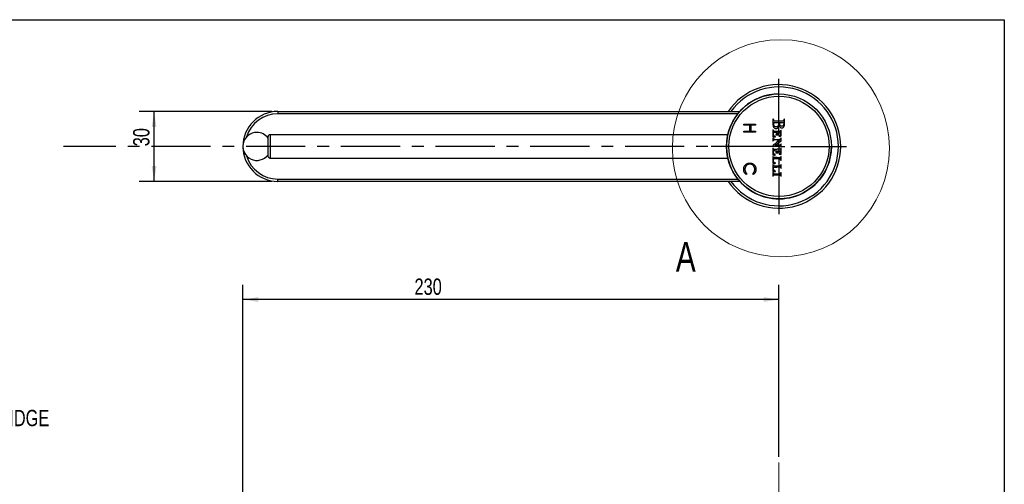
# Model space of a CAD drawing. Header units: millimetres. Extents: x 3 to 415, y 5 to 292.
# Tile 18 of 18: x 204 to 415, y 193 to 292. Entities that reach past the tile are written whole.
import ezdxf

# ---------------------------------------------------------------- set-up
doc = ezdxf.new("R2010")
doc.units = ezdxf.units.MM
doc.linetypes.add('CENTERX2', pattern=[20.32, 12.7, -2.54, 2.54, -2.54])
doc.layers.add('FORMAT', color=179, linetype='Continuous')
doc.styles.add('SLDTEXTSTYLE0', font='TXT', dxfattribs={"width": 0.75})
doc.dimstyles.new('SLDDIMSTYLE0', dxfattribs={"dimtxt": 3.5, "dimasz": 3.302, "dimexe": 0, "dimexo": 0.0625, "dimgap": 0.875, "dimtad": 1, "dimlfac": 2, "dimrnd": 1e-09, "dimzin": 12, "dimdsep": 46, "dimtxsty": 'SLDTEXTSTYLE0', "dimsah": 1, "dimcen": 0.09, "dimadec": 0, "dimazin": 3, "dimtfac": 1, "dimtdec": 0, "dimtofl": 0, "dimtmove": 0, "dimatfit": 3, "dimfxl": 1, "dimfrac": 2, "dimtolj": 1, "dimtzin": 12, "dimarcsym": 0})

# ---------------------------------------------------------------- blocks, each defined once
blk = doc.blocks.new('_D_5')
at = {"layer": 'FORMAT'}
for p, q in [((251.94, 185.14), (251.94, 235.39)), ((366.94, 198.5), (366.94, 235.39)), ((366.94, 232.22), (251.94, 232.22))]:
    blk.add_line(p, q, dxfattribs=at)
for points in [[(251.94, 232.22), (255.24, 231.71), (255.24, 232.73)], [(366.94, 232.22), (363.64, 232.73), (363.64, 231.71)]]:
    blk.add_solid(points, dxfattribs=at)
at = {"layer": 'FORMAT', "insert": (288.76, 236.73), "char_height": 3.5, "attachment_point": 1, "style": 'SLDTEXTSTYLE0'}
blk.add_mtext('230', dxfattribs=at)
blk = doc.blocks.new('SW_NOTE_0_3')
at = {"layer": 'FORMAT', "color": 0, "char_height": 3.5, "attachment_point": 1, "style": 'SLDTEXTSTYLE0'}
for s, insert in [('SEDAL CARTRIDGE', (0.63, 1.8)), ('EN-35 S/D', (0.63, -2.73))]:
    blk.add_mtext(s, dxfattribs=dict(at, insert=insert))
blk = doc.blocks.new('_D_12')
at = {"layer": 'FORMAT'}
for p, q in [((258.17, 272.56), (229.73, 272.56)), ((232.9, 257.56), (232.9, 272.56)), ((258.17, 257.56), (229.73, 257.56))]:
    blk.add_line(p, q, dxfattribs=at)
for points in [[(232.9, 272.56), (232.39, 269.26), (233.41, 269.26)], [(232.9, 257.56), (233.41, 260.87), (232.39, 260.87)]]:
    blk.add_solid(points, dxfattribs=at)
at = {"layer": 'FORMAT', "insert": (228.39, 265.09), "char_height": 3.5, "attachment_point": 1, "rotation": 90, "style": 'SLDTEXTSTYLE0'}
blk.add_mtext('30', dxfattribs=at)
blk = doc.blocks.new('SW_CENTERMARKSYMBOL_0')
at = {"layer": 'FORMAT', "color": 0}
for p, q in [((0, 2.54), (0, 14.52)), ((-2.54, 0), (-14.52, 0)), ((0, 0), (-1.27, 0)), ((0, 0), (0, 1.27)), ((0, 0), (0, -1.27)), ((0, 0), (1.27, 0)), ((2.54, 0), (14.52, 0)), ((0, -2.54), (0, -14.52))]:
    blk.add_line(p, q, dxfattribs=at)

msp = doc.modelspace()

# ---------------------------------------------------------------- linework, layer by layer
at = {"color": 7, "linetype": 'Continuous', "lineweight": 25}
for p, q in [((259.4397, 272.5633), (259.4397, 272.0633)), ((259.4397, 272.5633), (358.5545, 272.5633)), ((358.1328, 272.0633), (259.4397, 272.0633)), ((359.4397, 269.6441), (359.4397, 269.8684)), ((359.4397, 269.8684), (361.9397, 269.8684)), ((360.6577, 269.6441), (359.4397, 269.6441)), ((359.4397, 268.1377), (359.4397, 268.362)), ((359.4397, 268.362), (360.6577, 268.362)), ((360.6577, 268.362), (360.6577, 269.6441)), ((361.9397, 269.6441), (360.9141, 269.6441)), ((360.9141, 269.6441), (360.9141, 268.362)), ((360.9141, 268.362), (361.9397, 268.362)), ((361.9397, 269.8684), (361.9397, 269.6441)), ((361.9397, 268.362), (361.9397, 268.1377)), ((366.9325, 270.1481), (366.4147, 270.1481)), ((366.9136, 269.9495), (366.9325, 270.1481)), ((368.0562, 270.1481), (367.027, 270.1481)), ((367.027, 270.1481), (367.0426, 269.9419)), ((368.0385, 269.9383), (368.0562, 270.1481)), ((355.971, 267.5633), (257.8126, 267.5633)), ((361.9397, 268.1377), (359.4397, 268.1377)), ((365.6452, 267.3707), (365.6522, 267.1682)), ((366.0946, 265.3145), (367.3909, 266.2952)), ((366.275, 268.0651), (366.5146, 268.0668)), ((367.1704, 266.4647), (366.3907, 265.8773)), ((366.5146, 268.0668), (366.5146, 267.8942)), ((366.5267, 266.472), (367.1704, 266.4647)), ((366.6242, 268.0684), (367.2951, 268.0531)), ((366.6242, 267.8929), (366.6242, 268.0684)), ((367.2746, 267.2859), (367.3909, 267.3033)), ((367.2951, 268.0531), (367.2951, 267.8019)), ((367.3909, 267.3033), (367.3909, 267.9315)), ((367.3909, 266.2952), (367.3909, 266.5671)), ((365.8399, 265.4519), (365.6217, 265.2769)), ((366.6127, 265.3067), (366.0946, 265.3145)), ((366.1592, 264.1506), (366.5146, 264.1506)), ((366.5146, 264.1506), (366.5146, 263.9897)), ((367.2677, 264.4656), (366.542, 264.458)), ((366.6105, 264.1507), (367.3142, 264.1506)), ((366.62, 263.9932), (366.6105, 264.1507)), ((367.2983, 264.5602), (367.2677, 264.4656)), ((367.3142, 264.1506), (367.3047, 263.9059)), ((367.3909, 263.4123), (367.3909, 264.0439)), ((257.8121, 262.5633), (355.971, 262.5633)), ((365.6383, 263.9762), (365.6383, 263.2541)), ((365.6383, 263.2541), (365.741, 263.2371)), ((365.6383, 262.1824), (365.6383, 261.4465)), ((365.8252, 262.6581), (365.7728, 262.7228)), ((366.5281, 262.6581), (365.8252, 262.6581)), ((367.3293, 263.3998), (367.3909, 263.4123)), ((365.6383, 261.4465), (365.8879, 261.427)), ((365.6447, 260.4467), (365.652, 259.7005)), ((365.7587, 260.5763), (365.8039, 260.6453)), ((365.8039, 260.6453), (366.5133, 260.6453)), ((259.4397, 257.5633), (259.4397, 258.0633)), ((259.4397, 258.0633), (358.1328, 258.0633)), ((360.0487, 259.2481), (359.9, 259.0517)), ((361.481, 259.0517), (361.3308, 259.2481)), ((365.652, 259.7005), (365.9098, 259.7005)), ((358.5545, 257.5633), (259.4397, 257.5633))]:
    msp.add_line(p, q, dxfattribs=at)
at = {"color": 7, "linetype": 'CENTERX2'}
msp.add_line((366.9397, 265.0633), (213.4525, 265.0633), dxfattribs=at)
at = {"color": 7, "linetype": 'Continuous', "lineweight": 18}
msp.add_circle((367.3599, 264.6652), 23.2771, dxfattribs=at)
at = {"color": 7, "linetype": 'Continuous', "lineweight": 25}
for radius in [11.25, 10.75]:
    msp.add_circle((366.9397, 265.0633), radius, dxfattribs=at)
for centre, radius, start, end in [((366.9397, 265.0633), 13.25, 214.474385, 145.525615), ((366.9397, 265.0633), 11.25, 90, 173.500404), ((259.4397, 265.0633), 7.5, 90, 270), ((367.8179, 270.7212), 2.1807, 176.701061, 180.793836), ((474.1951, 272.1953), 108.5681, 180.793898, 181.040728), ((365.9246, 270.8304), 0.2842, 161.768657, 176.701002), ((365.6864, 270.9088), 0.0334, 89.999958, 161.768601), ((365.6864, 270.8812), 0.061, 62.309535, 90.00004), ((365.6949, 270.8976), 0.0425, 26.022791, 62.309482), ((365.6154, 270.8588), 0.131, 8.529869, 26.022828), ((364.3379, 270.6672), 1.4228, 5.488551, 8.529861), ((366.3759, 270.863), 0.6245, 185.488515, 195.88972), ((365.9267, 270.7351), 0.1575, 195.889682, 224.841627), ((365.9337, 270.7421), 0.1675, 224.841595, 252.663989), ((366.1042, 271.2883), 0.7396, 252.663988, 261.900335), ((366.2454, 272.2802), 1.7415, 261.900291, 269.512558), ((366.8832, 347.2375), 76.7015, 269.512479, 270.011869), ((366.8832, 346.9707), 76.4347, 270.011898, 270.512892), ((367.5517, 272.2966), 1.7576, 270.512927, 278.084215), ((367.705, 271.2174), 0.6675, 278.084176, 287.92063), ((367.8633, 270.7277), 0.153, 287.920568, 317.288547), ((367.8728, 270.719), 0.1401, 317.28848, 348.38635), ((367.4941, 270.7968), 0.5268, 348.386284, 0.000042), ((369.067, 270.7968), 1.0461, 176.497254, 180.000045), ((368.1138, 270.8552), 0.0912, 155.563074, 176.497372), ((368.0601, 270.8796), 0.0322, 113.924098, 155.563042), ((368.0744, 270.8473), 0.0676, 90.000067, 113.924074), ((368.0744, 270.8674), 0.0474, 52.590703, 89.999969), ((368.073, 270.8656), 0.0498, 16.521097, 52.59075), ((367.8818, 270.8089), 0.2492, 3.947216, 16.521092), ((363.1872, 270.4849), 4.955, 2.518064, 3.947231), ((353.2761, 270.0491), 14.8757, 359.812245, 2.518085), ((427.4142, 267.8767), 61.776, 179.628973, 180.00002), ((369.251, 268.2533), 3.6115, 176.690599, 179.629024), ((390.2359, 270.6701), 24.595, 181.04078, 182.246043), ((366.9289, 268.3876), 1.2855, 171.99232, 176.690604), ((365.6794, 268.5634), 0.0237, 90.000004, 171.992227), ((367.6115, 269.7828), 1.9533, 182.246024, 189.942307), ((365.6794, 268.555), 0.0321, 59.041944, 90.000084), ((366.3712, 269.5653), 0.694, 189.942285, 204.880792), ((365.6747, 268.5472), 0.0412, 33.369659, 59.041864), ((365.6582, 268.5363), 0.0609, 12.893166, 33.369646), ((365.6074, 268.5247), 0.113, 359.999976, 12.893034), ((365.8528, 268.5247), 0.1323, 179.999967, 192.342823), ((366.0139, 268.56), 0.2973, 192.342758, 199.082236), ((366.0283, 268.5649), 0.3125, 199.082289, 205.717577), ((366.3897, 269.5739), 0.7144, 204.880817, 219.498202), ((365.9264, 268.5159), 0.1994, 205.717646, 215.00845), ((366.3472, 269.8599), 0.5942, 169.3748, 184.888302), ((366.3777, 269.8625), 0.6248, 184.888293, 199.828397), ((365.8423, 268.457), 0.0967, 215.00846, 251.182505), ((366.0041, 269.9242), 0.2451, 143.856869, 169.374712), ((366.3451, 269.8507), 0.5902, 199.828385, 215.215496), ((365.9203, 269.9855), 0.1413, 105.332779, 143.856796), ((365.9199, 268.6849), 0.3375, 251.182535, 265.455911), ((366.2288, 269.4413), 0.5059, 219.498187, 234.245214), ((366.24, 269.7766), 0.4616, 215.215592, 233.71576), ((366.048, 269.5194), 0.6245, 91.285354, 105.332704), ((366.0633, 270.4888), 2.1471, 265.455987, 269.734797), ((366.4081, 269.6904), 0.8129, 234.245152, 244.582774), ((366.0869, 269.5679), 0.2027, 233.715824, 245.746958), ((366.3438, 270.1382), 0.8282, 245.747031, 249.974522), ((366.4147, 253.1766), 16.9714, 90.000054, 91.2853), ((366.5289, 371.0909), 102.7503, 269.734831, 269.999996), ((366.4071, 269.6882), 0.8104, 244.582787, 254.933446), ((366.3816, 270.2419), 0.9386, 249.974522, 254.11816), ((366.3465, 270.1185), 0.8103, 254.118092, 258.744442), ((366.3489, 270.1309), 0.8229, 258.744442, 274.71917), ((366.3254, 269.3849), 0.4963, 254.933522, 269.87705), ((366.3254, 269.3434), 0.4549, 269.87712, 285.687856), ((366.3685, 269.894), 0.5853, 274.719228, 295.341665), ((366.2227, 269.7089), 0.8344, 285.687908, 295.726808), ((366.5289, 355.9356), 87.5949, 270.00002, 270.296125), ((366.2282, 269.6975), 0.8218, 295.726858, 305.819741), ((366.4127, 269.8006), 0.4819, 295.341705, 318.37172), ((366.4714, 269.3605), 0.4062, 305.81974, 322.918693), ((366.4552, 269.7629), 0.4251, 318.371778, 343.672299), ((366.4005, 269.4141), 0.4951, 322.918666, 332.248137), ((365.5433, 269.8652), 1.4637, 332.24816, 336.405545), ((366.2606, 269.8199), 0.6279, 343.672317, 348.823028), ((364.3883, 270.1898), 2.5364, 348.823042, 350.647989), ((365.1933, 270.018), 1.8457, 336.405601, 340.197777), ((364.11, 270.2357), 2.8184, 350.648015, 352.455086), ((364.6275, 270.1671), 2.2964, 352.455159, 354.562209), ((364.6655, 270.2081), 2.4066, 340.197838, 343.305829), ((366.9771, 269.5148), 0.00668, 48.078849, 163.305835), ((366.8682, 269.3936), 0.1696, 36.531862, 48.078869), ((366.968, 270.9608), 2.619, 270.296108, 274.031691), ((366.6212, 269.2105), 0.4771, 29.771591, 36.531906), ((365.8145, 268.7491), 1.4064, 26.75283, 29.771684), ((368.3911, 270.0438), 1.3523, 184.324982, 190.824934), ((367.582, 269.8891), 0.5286, 190.824917, 203.932486), ((368.1542, 269.9285), 1.2137, 206.752873, 215.483503), ((367.4582, 269.8342), 0.3931, 203.932518, 219.518566), ((367.1169, 268.8487), 0.5017, 274.031698, 284.293385), ((367.5126, 269.8791), 0.4637, 219.51859, 233.290106), ((367.5553, 269.5016), 0.4782, 215.483525, 232.986964), ((367.3922, 269.7175), 0.2621, 233.290091, 246.114381), ((367.2254, 268.4231), 0.0625, 284.293512, 331.845003), ((367.5032, 269.4325), 0.3917, 232.987064, 252.720779), ((367.118, 268.4805), 0.1843, 331.845017, 340.156135), ((367.388, 269.708), 0.2518, 246.114365, 259.33295), ((366.9779, 268.5311), 0.3332, 340.156214, 345.490404), ((366.9829, 268.5298), 0.328, 345.49046, 350.848014), ((367.1484, 268.5031), 0.1603, 350.848092, 0.000006), ((367.3911, 268.5031), 0.0823, 164.453233, 180.000043), ((367.3668, 268.5099), 0.0571, 144.015348, 164.453177), ((367.3555, 268.5181), 0.0431, 120.056764, 144.015455), ((367.3499, 268.5278), 0.0319, 89.999971, 120.056852), ((367.4368, 269.9673), 0.5156, 259.332971, 267.837031), ((367.3499, 268.5363), 0.0234, 9.486228, 89.999992), ((366.4619, 268.3879), 0.9237, 3.741353, 9.486229), ((364.5461, 268.2626), 2.8437, 0.426918, 3.741362), ((367.5727, 269.6562), 0.6259, 252.72079, 266.610363), ((320.1178, 267.9315), 47.2732, 359.999991, 0.426959), ((367.5414, 272.7382), 3.2884, 267.837048, 270.000014), ((367.6246, 270.5324), 1.5037, 266.610419, 270.394576), ((367.5414, 270.979), 1.5292, 269.999979, 276.233369), ((367.6331, 269.3094), 0.2806, 270.39465, 283.514098), ((367.6406, 269.278), 0.2484, 283.514137, 297.730211), ((367.6686, 269.8149), 0.3583, 276.233344, 294.549296), ((367.2835, 269.9573), 1.0158, 297.730169, 302.721446), ((367.7097, 269.7248), 0.2592, 294.549317, 317.004964), ((367.5464, 269.5482), 0.5295, 302.721413, 330.783373), ((367.4903, 269.9294), 0.5593, 317.00495, 329.642347), ((367.7862, 269.7561), 0.2164, 329.642277, 342.9922), ((367.0465, 269.9824), 0.9898, 342.992261, 347.311852), ((367.1982, 269.7429), 0.9285, 330.783436, 349.214839), ((366.8419, 270.0284), 1.1996, 347.311893, 351.433536), ((366.6752, 270.0536), 1.3681, 351.433546, 355.168212), ((365.8067, 270.008), 2.345, 349.214866, 359.812297), ((254.9397, 265.0633), 3, 90, 323.137601), ((254.9397, 265.0633), 3, 36.356903, 90), ((366.9397, 265.0633), 11.25, 173.500404, 0), ((387.7797, 267.8767), 22.1414, 179.999967, 180.707453), ((377.2947, 267.7472), 11.6557, 180.707374, 181.850988), ((366.3553, 266.6999), 0.714, 173.764061, 180.503311), ((377.2859, 266.796), 11.645, 180.50332, 181.383149), ((372.0168, 266.6687), 6.3744, 181.383179, 183.399251), ((365.7866, 266.7621), 0.142, 155.875865, 173.764091), ((365.6723, 267.1689), 0.0201, 182.11957, 238.282447), ((365.907, 266.3058), 0.2538, 183.399286, 204.262444), ((365.6792, 266.8102), 0.0242, 89.999959, 155.875945), ((365.6855, 267.1903), 0.0453, 238.282546, 262.640133), ((365.6903, 266.2082), 0.0162, 204.262433, 333.796039), ((365.6792, 266.8024), 0.032, 55.092327, 89.999921), ((366.3795, 272.563), 5.4626, 262.640106, 263.444535), ((365.6563, 266.7697), 0.0719, 36.051213, 55.092275), ((365.2258, 266.4368), 0.5339, 333.796074, 345.026217), ((365.6233, 266.7457), 0.1127, 21.088393, 36.05109), ((367.414, 267.7223), 1.6891, 175.820556, 180.169471), ((366.4293, 267.7194), 0.7044, 180.169499, 188.528453), ((365.5429, 266.7146), 0.199, 11.309935, 21.088512), ((368.0402, 267.6765), 2.317, 172.806554, 175.820596), ((366.135, 267.6752), 0.4068, 188.528526, 206.439075), ((365.9695, 266.8), 0.2362, 191.309902, 219.062289), ((365.8107, 267.9579), 0.0698, 134.999995, 172.806543), ((366.1573, 266.1877), 0.4303, 157.999135, 165.026207), ((366.1518, 270.5815), 3.468, 263.444555, 264.947745), ((366.1004, 266.2107), 0.3689, 150.111481, 157.99914), ((365.8123, 267.9564), 0.072, 98.50526, 134.999986), ((366.2201, 267.7176), 0.5019, 206.439174, 221.740498), ((366.0336, 266.2491), 0.2918, 141.528244, 150.111491), ((365.905, 266.7476), 0.1531, 219.062301, 257.445514), ((366.378, 264.1735), 3.897, 96.425947, 98.505268), ((365.8645, 266.3834), 0.0759, 118.154922, 141.52815), ((365.881, 266.3525), 0.1109, 93.029436, 118.154934), ((366.2536, 267.7474), 0.5467, 221.740572, 236.370054), ((366.3514, 272.8394), 5.7348, 264.947767, 265.979085), ((366.0583, 267.4357), 0.8581, 257.445555, 269.192123), ((366.2637, 259.1218), 7.3518, 91.782955, 93.029469), ((366.2713, 265.1203), 2.9442, 93.238387, 96.425889), ((366.4782, 274.6438), 7.5436, 265.979161, 267.074648), ((366.2765, 267.7818), 0.588, 236.370035, 250.221702), ((366.2565, 259.3533), 7.1201, 90.084123, 91.783027), ((366.5436, 301.8524), 35.2781, 269.192117, 269.999984), ((365.8609, 266.6262), 0.6401, 65.030459, 70.221714), ((366.1209, 267.6518), 0.5425, 267.074714, 274.577092), ((366.2983, 264.6438), 3.4214, 90.390382, 93.238294), ((365.9826, 266.8876), 0.3517, 56.902701, 65.03048), ((366.1553, 267.2219), 0.1112, 274.577093, 294.098317), ((366.0441, 266.9819), 0.2391, 47.692672, 56.902706), ((366.192, 267.1399), 0.0214, 294.098329, 0.000028), ((366.1879, 267.1399), 0.0255, 0.00006, 47.692643), ((366.278, 244.6748), 21.7987, 89.346381, 90.084119), ((366.2822, 267.615), 0.0284, 129.315752, 185.440665), ((366.3323, 267.6197), 0.0787, 185.440739, 211.717489), ((366.3076, 267.5839), 0.0685, 97.763041, 129.315716), ((366.295, 267.5967), 0.0349, 211.717508, 258.711072), ((366.3927, 268.086), 0.5338, 258.711047, 265.133369), ((366.3601, 267.1985), 0.4575, 90.000023, 97.762923), ((366.4354, 268.5877), 1.0374, 265.133359, 270.067139), ((366.3601, 267.9362), 0.2802, 270.000042, 286.368145), ((366.4306, 272.6738), 5.1235, 270.067227, 271.577063), ((366.4159, 267.7464), 0.0825, 286.368169, 327.041086), ((366.3593, 267.7831), 0.1498, 327.041094, 354.373327), ((365.2313, 267.8942), 1.2833, 354.373313, 0.000003), ((366.5436, 296.4388), 29.8646, 270.000033, 270.606908), ((366.3712, 274.8317), 7.2822, 271.577117, 272.764733), ((368.0095, 267.8929), 1.3854, 179.999951, 185.113782), ((366.7741, 267.7824), 0.145, 185.113723, 211.962325), ((366.7241, 267.7512), 0.0861, 211.962324, 250.122909), ((366.8141, 268.0001), 0.3508, 250.12292, 263.562605), ((366.691, 268.2092), 0.652, 272.764825, 279.732137), ((366.7497, 267.4296), 0.2234, 74.651041, 83.562687), ((366.7735, 267.7281), 0.1639, 279.732229, 295.255997), ((366.7822, 267.5478), 0.1008, 58.498891, 74.651049), ((366.8047, 267.5845), 0.0578, 36.41983, 58.498839), ((366.8334, 267.6012), 0.0235, 295.256014, 0.000034), ((366.8273, 267.6012), 0.0296, 359.999934, 36.41981), ((366.794, 272.8004), 6.2248, 270.606907, 272.548729), ((366.9566, 267.3142), 0.0116, 128.279297, 194.03281), ((366.9743, 267.3186), 0.0299, 194.032638, 260.147767), ((367.0854, 267.151), 0.2195, 120.50653, 128.279273), ((367.1327, 268.2305), 0.9554, 260.147784, 265.571077), ((367.1285, 267.0779), 0.3043, 113.124355, 120.50654), ((367.2281, 266.8447), 0.5579, 108.434995, 113.124344), ((366.924, 267.757), 0.4038, 288.434892, 295.774263), ((367.1315, 268.2147), 0.9396, 265.571164, 272.134549), ((366.7992, 272.6836), 6.1079, 272.548674, 273.962715), ((366.8258, 267.9603), 0.6294, 295.774208, 301.036703), ((366.8434, 267.9311), 0.5954, 301.036736, 306.378485), ((367.1302, 268.2491), 0.974, 272.134592, 278.52325), ((367.0514, 267.6487), 0.2447, 306.378522, 316.758456), ((367.2175, 266.644), 0.0538, 273.9627, 315.023182), ((367.0413, 267.6583), 0.2586, 316.758512, 330.11483), ((367.2018, 266.6598), 0.0761, 315.023145, 332.103638), ((367.1188, 267.6137), 0.1692, 330.114874, 348.468401), ((366.9582, 266.7887), 0.3517, 332.103723, 337.590923), ((366.9043, 266.8109), 0.41, 337.590896, 342.927606), ((366.8633, 267.6658), 0.4299, 348.468417, 358.442352), ((361.8611, 267.8019), 5.434, 358.442273, 0.000007), ((366.921, 266.8058), 0.3925, 342.927582, 348.441122), ((367.5928, 266.6684), 0.2931, 161.334851, 168.441146), ((367.5311, 266.6892), 0.2281, 152.757461, 161.334757), ((367.4821, 266.7145), 0.1729, 143.401054, 152.757524), ((367.3666, 266.8002), 0.0291, 108.434977, 143.401009), ((367.3615, 266.8157), 0.0128, 18.531907, 108.434948), ((367.1578, 266.7474), 0.2276, 7.328606, 18.532), ((366.6472, 266.6817), 0.7424, 1.344205, 7.328649), ((361.7622, 266.5671), 5.6288, 0.000041, 1.344184), ((365.64, 265.2542), 0.0291, 128.846475, 179.99996), ((365.6305, 265.2542), 0.0196, 179.999975, 264.742111), ((365.9378, 268.5929), 3.3724, 264.742077, 266.966459), ((429.6527, 263.9762), 64.0145, 179.635818, 179.99999), ((369.3682, 264.3594), 3.7287, 176.744306, 179.635756), ((366.9875, 264.4948), 1.3441, 172.172384, 176.74421), ((365.6794, 264.6746), 0.0237, 89.999998, 172.172335), ((365.6794, 264.6662), 0.0321, 58.525841, 90.000034), ((365.6749, 264.659), 0.0406, 32.121502, 58.525811), ((365.6556, 264.6469), 0.0634, 11.768431, 32.12145), ((365.5885, 264.6329), 0.1319, 359.999978, 11.76849), ((365.8463, 264.6329), 0.1259, 180.000042, 193.460283), ((365.9833, 264.6657), 0.2668, 193.460389, 201.136985), ((365.9672, 263.9578), 0.2437, 161.281295, 173.706873), ((365.9946, 264.6701), 0.2789, 201.13691, 208.698583), ((365.924, 263.9725), 0.1981, 146.766189, 161.281314), ((365.9056, 264.6214), 0.1774, 208.698649, 219.31003), ((365.888, 263.9961), 0.155, 126.016, 146.766191), ((366.0254, 270.246), 5.0278, 266.96649, 269.311639), ((365.8502, 264.576), 0.1058, 219.31002, 253.271909), ((365.8637, 264.0295), 0.1137, 99.84227, 126.016101), ((365.931, 264.8447), 0.3864, 253.271903, 266.231442), ((377.2034, 251.2295), 18.2046, 127.616993, 128.624247), ((365.9342, 263.6232), 0.5261, 90.672382, 99.842373), ((366.0569, 266.7563), 2.3021, 266.231408, 270.325329), ((366.1592, 244.446), 19.7047, 90.000001, 90.672423), ((366.5639, 315.0679), 49.853, 269.311628, 269.746617), ((365.5065, 363.7017), 99.2491, 270.325325, 270.597824), ((387.1374, 238.338), 34.4795, 126.992522, 127.617044), ((366.1976, 232.2384), 32.9773, 89.248527, 89.746541), ((366.8928, 283.965), 18.6603, 269.139977, 269.762437), ((366.3591, 244.5559), 20.6588, 88.541502, 89.24853), ((366.8639, 276.9925), 11.6878, 269.76236, 270.646085), ((366.1019, 234.4531), 30.7649, 88.140955, 88.541567), ((366.801, 282.5682), 17.2639, 270.646018, 271.15045), ((367.0892, 264.8711), 0.3308, 77.973322, 88.141002), ((367.1439, 265.4969), 0.1891, 271.150369, 283.792336), ((367.1166, 264.9998), 0.1993, 64.82755, 77.973267), ((367.169, 265.3944), 0.0836, 283.792258, 315.661933), ((367.1597, 265.0914), 0.098, 42.474014, 64.82751), ((367.0567, 265.5041), 0.2406, 315.66185, 330.148213), ((367.1266, 265.0611), 0.1429, 24.845, 42.473979), ((366.6688, 264.8492), 0.6474, 19.100595, 24.845013), ((366.962, 265.5585), 0.3498, 330.14813, 342.206689), ((367.73, 265.2166), 0.4757, 199.100626, 204.883293), ((366.7819, 265.6163), 0.539, 342.206702, 350.928636), ((367.6831, 264.4358), 0.4044, 156.483116, 162.088505), ((367.5752, 265.1448), 0.305, 204.883245, 212.951052), ((367.5936, 264.4748), 0.3068, 149.588886, 156.483155), ((367.4119, 265.5157), 0.0991, 158.350053, 170.928728), ((367.5062, 265.1001), 0.2228, 212.951039, 221.659928), ((367.4173, 265.5136), 0.1049, 146.300805, 158.349994), ((367.5398, 264.5064), 0.2444, 142.463095, 149.588851), ((367.4034, 265.5228), 0.0882, 133.27407, 146.300772), ((367.3559, 264.9663), 0.0215, 221.659917, 270.000002), ((367.3684, 265.56), 0.0371, 108.415667, 133.274158), ((367.3692, 264.6375), 0.0292, 108.434983, 142.463005), ((367.3559, 264.9629), 0.018, 269.99995, 346.4335), ((367.3609, 265.5826), 0.0133, 15.155451, 108.415754), ((367.3637, 264.6537), 0.012, 4.568555, 108.434921), ((366.9397, 265.0633), 0.4461, 346.433532, 353.949189), ((367.0457, 265.4972), 0.3399, 6.11523, 15.15548), ((363.1742, 264.319), 4.2149, 2.859315, 4.568531), ((366.277, 265.1335), 1.1126, 353.949219, 358.893078), ((366.336, 265.4212), 1.0537, 1.042023, 6.115309), ((362.7388, 264.2972), 4.6509, 0.579217, 2.859285), ((358.9179, 265.2757), 8.4731, 358.893044, 359.99999), ((337.6751, 264.0439), 29.7158, 0.000025, 0.579169), ((358.3384, 265.2757), 9.0526, 359.999981, 1.042069), ((432.2938, 262.1825), 66.6555, 179.643439, 180.000047), ((369.5077, 262.5732), 3.8682, 176.804947, 179.643464), ((367.0584, 262.7099), 1.4151, 172.375104, 176.804891), ((365.6794, 262.8945), 0.0237, 90.00001, 172.37505), ((365.6794, 262.8862), 0.0321, 58.525841, 90.000034), ((365.6749, 262.879), 0.0406, 32.121502, 58.525811), ((365.6556, 262.8668), 0.0634, 11.768431, 32.12145), ((365.5885, 262.8529), 0.1319, 359.999978, 11.76849), ((365.8401, 262.8529), 0.1197, 179.999987, 194.381116), ((367.0124, 262.0453), 1.2911, 174.300621, 180.745842), ((366.7254, 262.0416), 1.004, 180.745875, 188.528462), ((366.2092, 263.9312), 0.4872, 173.706848, 181.921835), ((368.2812, 264.0007), 2.5604, 181.921885, 184.325011), ((365.9989, 262.8936), 0.2836, 194.381133, 201.928841), ((367.0691, 262.0396), 1.348, 168.881734, 174.300676), ((366.9069, 263.8968), 1.1821, 184.325049, 192.624494), ((366.0186, 262.9015), 0.3048, 201.928741, 209.298563), ((365.9286, 264.3723), 1.1506, 260.614469, 267.280443), ((365.8151, 262.2861), 0.0701, 122.33547, 168.8818), ((365.9367, 262.8556), 0.211, 209.298583, 219.007842), ((366.0701, 263.7093), 0.3247, 192.624497, 214.333337), ((365.8736, 262.1938), 0.1793, 90.03589, 122.335456), ((366.0689, 263.7085), 0.3232, 214.333351, 236.106014), ((365.9364, 161.6782), 100.6949, 89.65697, 90.03581), ((365.9923, 265.7129), 2.4927, 267.280395, 271.019874), ((366.5388, 264.408), 1.1658, 236.106023, 244.48695), ((365.3072, 261.8274), 1.6936, 61.920382, 64.486896), ((365.9413, 268.579), 5.3593, 271.019825, 272.708187), ((365.6482, 262.4666), 0.9691, 58.022187, 61.920445), ((365.5599, 262.3252), 1.1358, 55.322825, 58.022248), ((366.1936, 263.2455), 0.0198, 272.708253, 0.000019), ((366.1967, 263.2455), 0.0167, 359.999983, 55.322831), ((366.2912, 263.6953), 0.023, 137.082505, 180.000004), ((366.2882, 263.6953), 0.0201, 180.000023, 251.434747), ((366.3462, 263.6442), 0.0982, 122.45058, 137.082574), ((366.3604, 263.9102), 0.2467, 251.434776, 262.875024), ((366.3731, 263.6019), 0.1483, 110.374416, 122.450574), ((366.3972, 263.537), 0.2175, 101.309861, 110.374365), ((366.4312, 264.477), 0.8179, 262.874935, 268.850676), ((366.2639, 264.2032), 0.4619, 281.309902, 292.371765), ((366.5694, 271.364), 7.7063, 268.85065, 269.999994), ((366.4008, 263.8707), 0.1023, 292.371715, 326.230022), ((366.3704, 263.891), 0.1388, 326.229924, 353.810206), ((365.4605, 263.9897), 1.0541, 353.810149, 0.000025), ((366.5281, 341.2509), 78.5928, 269.999993, 270.318558), ((365.5908, 103.9587), 158.4154, 89.41083, 89.656973), ((366.5694, 271.495), 7.8373, 270.00001, 271.136749), ((367.9872, 264.0761), 1.3697, 183.470978, 188.478061), ((366.7883, 263.8974), 0.1575, 188.478041, 213.060849), ((366.7385, 263.865), 0.0981, 213.060856, 246.827902), ((366.846, 264.1163), 0.3714, 246.827831, 259.374745), ((366.7089, 264.4624), 0.8033, 271.136715, 277.195363), ((366.7287, 263.4908), 0.265, 71.231645, 79.37476), ((366.7801, 263.8983), 0.2347, 277.195256, 289.087654), ((366.7633, 263.5927), 0.1574, 59.200702, 71.231607), ((366.7937, 263.6436), 0.0981, 44.091068, 59.200724), ((366.8502, 263.6957), 0.0204, 289.087676, 0.000038), ((366.8475, 263.6957), 0.0232, 359.999968, 44.0911), ((366.99, 263.3991), 0.0325, 169.099308, 209.899886), ((366.9973, 263.3977), 0.0399, 138.103755, 169.099249), ((366.9844, 263.3958), 0.0259, 209.89983, 258.157295), ((366.9508, 265.227), 2.5677, 270.318571, 274.098833), ((367.0754, 263.3276), 0.1448, 126.226158, 138.1037), ((367.0106, 263.5208), 0.1537, 258.157201, 273.13861), ((367.1015, 263.292), 0.189, 115.587825, 126.226192), ((366.8578, 266.308), 2.945, 273.138561, 274.885819), ((367.1137, 263.2666), 0.2172, 106.002767, 115.587801), ((366.9937, 263.6851), 0.2182, 286.002711, 296.987976), ((366.8559, 263.9555), 0.5217, 296.988043, 302.71597), ((366.7609, 267.4413), 4.0825, 274.885782, 275.808239), ((367.0976, 263.1788), 0.5142, 274.098816, 284.252085), ((366.84, 263.9803), 0.5512, 302.715912, 308.355886), ((366.7682, 267.3697), 4.0105, 275.808255, 276.743088), ((366.9624, 263.8257), 0.354, 308.355881, 316.214926), ((366.9395, 263.8477), 0.3858, 316.214937, 326.539751), ((367.2191, 262.3036), 0.0622, 31.764494, 89.410856), ((367.2041, 262.7594), 0.0815, 284.252044, 323.833598), ((366.8184, 266.9451), 3.5829, 276.743136, 277.653676), ((367.1141, 263.7323), 0.1764, 326.539788, 345.069328), ((367.1594, 262.792), 0.1369, 323.83355, 336.373381), ((367.1972, 262.29), 0.0879, 17.463057, 31.764513), ((366.6555, 262.1196), 0.6558, 14.212114, 17.463087), ((366.9093, 263.7869), 0.3884, 345.069283, 356.032368), ((367.0111, 262.8569), 0.2988, 336.373417, 343.367747), ((366.5663, 262.097), 0.7478, 10.895095, 14.21206), ((367.227, 263.9043), 0.5148, 277.653562, 281.465671), ((362.4617, 264.0953), 4.8467, 356.032344, 357.760123), ((366.9979, 262.8609), 0.3126, 343.367773, 350.261584), ((366.5039, 262.085), 0.8114, 7.775247, 10.895153), ((367.1117, 262.8414), 0.1971, 350.261619, 359.999933), ((367.6882, 262.2467), 0.3839, 187.775185, 194.151706), ((367.5291, 262.8414), 0.2203, 171.312424, 180.00003), ((367.3854, 262.8633), 0.0749, 151.896771, 171.312419), ((367.5805, 262.2196), 0.2728, 194.151759, 202.38849), ((367.3543, 262.8799), 0.0397, 123.579343, 151.896834), ((367.5165, 262.1932), 0.2036, 202.388499, 211.312502), ((367.3499, 262.8866), 0.0316, 89.999929, 123.57926), ((367.365, 262.1011), 0.0263, 211.312559, 251.644997), ((367.3499, 262.8953), 0.0229, 15.743704, 89.999941), ((367.361, 262.089), 0.0135, 251.645039, 349.423241), ((367.0361, 262.8069), 0.349, 5.498192, 15.743639), ((366.6898, 262.2143), 0.6962, 349.423261, 355.289068), ((366.0388, 262.7109), 1.3508, 0.674148, 5.498198), ((365.6395, 262.3008), 1.7502, 355.28903, 359.218448), ((351.6595, 262.4915), 15.7315, 359.218455, 359.999966), ((347.3997, 262.4915), 19.9912, 359.99996, 0.674215), ((370.1849, 260.8662), 4.5429, 177.641871, 180.180657), ((426.9463, 261.0452), 61.3045, 180.180765, 180.559375), ((367.8705, 260.9615), 2.2265, 174.531066, 177.641807), ((365.6754, 261.1716), 0.0214, 90.00003, 174.531083), ((365.6754, 261.17), 0.023, 42.79541, 90.000047), ((365.62, 261.1188), 0.0984, 26.761309, 42.795334), ((365.5426, 261.0797), 0.1851, 15.164108, 26.761408), ((365.2972, 261.0132), 0.4394, 9.084998, 15.164029), ((366.2917, 260.4129), 0.57, 173.58233, 181.096156), ((368.6816, 260.4587), 2.9604, 181.096081, 183.31313), ((366.0007, 260.4457), 0.2772, 162.093908, 173.582393), ((367.1838, 260.372), 1.4601, 183.313081, 190.278332), ((366.2253, 261.1616), 0.5004, 189.085073, 195.587086), ((366.176, 261.9592), 0.4485, 188.528531, 203.279666), ((365.9165, 260.4729), 0.1887, 146.766197, 162.093988), ((365.876, 261.0642), 0.1378, 195.587044, 212.561553), ((366.0439, 260.1652), 0.3016, 190.278309, 212.708759), ((365.8395, 261.0409), 0.0946, 212.561595, 233.944682), ((366.1015, 261.9271), 0.3674, 203.279685, 220.411229), ((365.8714, 261.0846), 0.1487, 233.944669, 249.183247), ((366.0272, 260.1545), 0.2817, 212.708752, 236.164988), ((365.8771, 261.0999), 0.165, 249.183245, 267.20495), ((366.1174, 261.9406), 0.3882, 220.411155, 237.016605), ((366.6332, 276.5867), 15.6702, 267.204922, 267.904845), ((366.5343, 260.911), 1.1925, 236.164992, 244.197549), ((366.1563, 264.8581), 3.4416, 265.526903, 267.405245), ((366.2056, 262.0766), 0.5503, 237.016612, 249.800692), ((366.0463, 262.4296), 1.0106, 267.405222, 272.083117), ((365.4562, 258.681), 1.2845, 60.955678, 64.197486), ((365.1486, 259.2037), 2.5108, 67.280664, 69.80066), ((366.4466, 271.4846), 10.5647, 267.904841, 269.137605), ((365.7441, 259.1995), 0.6914, 55.801515, 60.955662), ((366.0603, 262.0436), 0.6243, 272.083214, 277.498033), ((366.0429, 261.3395), 0.1954, 50.958871, 67.280686), ((366.136, 261.4684), 0.0442, 277.498118, 314.999977), ((366.1445, 261.4647), 0.0342, 0.670918, 50.958824), ((366.1397, 261.4647), 0.0389, 315.000033, 0.670862), ((366.5438, 277.9407), 17.0215, 269.137608, 270.00002), ((366.5133, 216.4575), 44.1878, 89.310663, 90.000044), ((366.5438, 325.6668), 64.7476, 269.999958, 270.359775), ((366.9361, 263.2037), 2.2833, 270.359747, 274.409678), ((367.0361, 259.9064), 0.7357, 76.318263, 89.310698), ((367.0753, 261.3982), 0.4724, 274.409654, 285.283788), ((367.1676, 261.0603), 0.1222, 285.283743, 314.999959), ((367.1842, 260.5148), 0.1095, 26.790211, 76.318225), ((367.1551, 261.0729), 0.14, 314.999962, 329.093205), ((367.0599, 261.1298), 0.2508, 329.093168, 338.198633), ((367.059, 260.4516), 0.2498, 359.999968, 26.790247), ((367.055, 261.1318), 0.2561, 338.198579, 347.229904), ((367.1475, 261.1108), 0.1613, 347.229828, 359.999972), ((367.579, 261.1108), 0.2702, 172.300716, 179.999975), ((367.9148, 260.4516), 0.606, 180.00002, 184.789249), ((367.4284, 260.4109), 0.1179, 184.789248, 200.897847), ((367.3916, 261.1362), 0.0811, 153.434956, 172.300751), ((367.359, 260.3844), 0.0437, 200.897721, 230.332428), ((367.3548, 261.1546), 0.0399, 124.594226, 153.43497), ((367.3499, 260.3733), 0.0293, 230.332383, 270.000005), ((367.3499, 261.1617), 0.0313, 89.999963, 124.594246), ((367.3499, 261.1701), 0.0229, 15.848608, 89.999998), ((367.3499, 260.367), 0.0229, 270.000002, 344.151392), ((367.0405, 261.0822), 0.3446, 5.527522, 15.848677), ((367.0405, 260.4548), 0.3446, 344.151323, 354.472478), ((366.0526, 260.9866), 1.3371, 0.678558, 5.527579), ((366.0526, 260.5504), 1.3371, 354.472421, 359.321442), ((347.6399, 260.7685), 19.751, 359.321396, 0.678615), ((388.9502, 259.3273), 23.3097, 179.734741, 180.64001), ((365.6734, 259.4351), 0.0326, 90.00001, 179.734708), ((387.8889, 259.3155), 22.2483, 180.640038, 181.587475), ((365.6978, 258.7005), 0.0488, 181.587473, 251.621911), ((365.6734, 259.4469), 0.0208, 39.703382, 90.000021), ((365.6864, 258.6661), 0.0125, 251.621854, 316.102625), ((365.5683, 259.3596), 0.1574, 28.358778, 39.703463), ((365.6373, 258.7133), 0.0806, 316.102586, 332.416192), ((365.4919, 259.3184), 0.2442, 18.830779, 28.358845), ((365.5684, 258.7493), 0.1584, 332.416225, 344.040499), ((365.4053, 258.7959), 0.328, 344.040503, 350.7825), ((365.3164, 259.2585), 0.4297, 12.590094, 18.830812), ((366.0036, 258.6989), 0.2781, 147.327206, 170.782535), ((366.3155, 259.4817), 0.594, 192.590059, 198.393797), ((365.8878, 259.3395), 0.1433, 198.393823, 215.084764), ((365.8675, 258.7861), 0.1165, 102.433084, 147.327173), ((365.8429, 259.3079), 0.0884, 215.084829, 237.552505), ((365.8633, 259.34), 0.1265, 237.552599, 254.733597), ((365.8874, 259.4283), 0.218, 254.733559, 267.778308), ((366.0043, 258.1658), 0.7517, 90.543569, 102.432996), ((366.7016, 280.4157), 21.2212, 267.778259, 268.276502), ((365.9098, 262.4568), 2.7564, 270.000056, 272.128647), ((366.53, 202.7549), 56.1651, 89.999949, 90.54357), ((365.964, 261.0007), 1.2992, 272.128739, 275.864552), ((366.4875, 273.3016), 14.1038, 268.276548, 269.165086), ((365.9425, 261.21), 1.5096, 275.864641, 278.408698), ((365.7605, 259.2237), 0.6621, 51.58054, 55.801616), ((366.1608, 259.7329), 0.0164, 278.408618, 342.309839), ((366.1637, 259.732), 0.0134, 342.309872, 51.580622), ((366.6119, 281.8349), 22.6381, 269.165077, 269.788454), ((366.6371, 288.6647), 29.4679, 269.788376, 270.71175), ((366.5301, 219.7173), 39.2027, 89.486647, 90.000016), ((366.8277, 252.9383), 5.9803, 87.42794, 89.486636), ((366.9921, 260.0897), 0.8907, 270.711778, 282.27273), ((366.857, 253.5903), 5.3277, 85.847499, 87.42792), ((367.1498, 259.365), 0.1491, 282.272819, 320.762975), ((367.2401, 258.8674), 0.0367, 31.717483, 85.847534), ((367.1315, 259.38), 0.1727, 320.763036, 355.239709), ((367.1915, 258.8373), 0.0939, 18.950971, 31.717459), ((366.7132, 258.6731), 0.5996, 15.706287, 18.951074), ((366.6306, 258.6499), 0.6854, 12.438546, 15.706246), ((366.6134, 258.6461), 0.703, 9.232422, 12.438484), ((367.7219, 259.3308), 0.4198, 169.134754, 175.239665), ((367.6109, 258.8082), 0.3076, 189.232429, 196.3085), ((367.4414, 259.3846), 0.1341, 154.847825, 169.134671), ((367.5384, 258.787), 0.232, 196.308627, 205.050014), ((367.3762, 259.4153), 0.062, 132.704567, 154.847833), ((367.4852, 258.7622), 0.1733, 205.050021, 214.648781), ((367.3515, 259.442), 0.0257, 89.999951, 132.704579), ((367.3657, 258.6795), 0.028, 214.648695, 251.565114), ((367.3515, 259.4461), 0.0216, 14.531689, 90.000063), ((367.3611, 258.6657), 0.0134, 251.565055, 349.01407), ((366.9852, 259.3511), 0.4001, 5.452099, 14.531706), ((366.7413, 258.786), 0.6447, 349.014029, 355.142986), ((366.0224, 259.2592), 1.3672, 0.736365, 5.452059), ((365.741, 258.871), 1.6487, 355.143066, 359.186583), ((350.1047, 259.0546), 17.2863, 359.99999, 0.736353), ((352.8048, 259.0546), 14.5861, 359.186635, 0.000002)]:
    msp.add_arc(centre, radius, start, end, dxfattribs=at)
at = {"color": 8, "linetype": 'Continuous', "lineweight": 25}
for centre, radius, start, end in [((366.9397, 265.0633), 12.75, 216.031879, 143.968121), ((259.4397, 265.0633), 7, 90, 163.008713), ((259.4397, 265.0633), 7, 196.991287, 270)]:
    msp.add_arc(centre, radius, start, end, dxfattribs=at)
at = {"color": 7, "linetype": 'Continuous', "lineweight": 25}
for points, knots in [([(257.3124, 267.0454), (257.3124, 267.0455), (257.3124, 267.0471), (257.3131, 267.0192), (257.3141, 266.9093), (257.3121, 266.643), (257.3123, 266.2584), (257.3143, 265.7888), (257.3117, 265.2643), (257.3128, 264.7268), (257.3146, 264.217), (257.3119, 263.762), (257.3126, 263.3978), (257.314, 263.1615), (257.3123, 263.0835), (257.3122, 263.0777), (257.3121, 263.0742), (257.3121, 263.0697), (257.312, 263.0637), (257.3121, 263.0507), (257.314, 263.0033), (257.3296, 262.9126), (257.3851, 262.7899), (257.4866, 262.6717), (257.6306, 262.5907), (257.7506, 262.5527), (257.8115, 262.5639), (257.8132, 262.5643)], [0, 0, 0, 0, 0.00279823, 0.03679326, 0.10622412, 0.18116548, 0.25606544, 0.33198104, 0.40958722, 0.48607267, 0.56105759, 0.63756147, 0.71539895, 0.78933774, 0.86344213, 0.88272397, 0.88544314, 0.88621503, 0.88694811, 0.88863927, 0.89177395, 0.9075605, 0.9278466, 0.94922487, 0.97333109, 0.99922035, 1, 1, 1, 1]), ([(257.8099, 267.5578), (257.7615, 267.5556), (257.6602, 267.5512), (257.5292, 267.4829), (257.4308, 267.394), (257.3692, 267.3021), (257.3345, 267.2185), (257.3184, 267.1493), (257.3131, 267.1013), (257.3121, 267.0729), (257.3121, 267.0616), (257.3121, 267.0574), (257.3122, 267.0542), (257.3122, 267.0506), (257.3123, 267.0483), (257.3124, 267.0464), (257.3124, 267.0456)], [0, 0, 0, 0, 0.16420665, 0.34356329, 0.49069038, 0.61511378, 0.71824969, 0.79925746, 0.85651878, 0.88487555, 0.89445472, 0.90141481, 0.91007788, 0.92564775, 0.96651511, 1, 1, 1, 1]), ([(257.3131, 263.1498), (257.313, 263.131), (257.3127, 263.0856), (257.3125, 263.0825), (257.3123, 263.0807)], [0, 0, 0, 0, 0.411145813, 1, 1, 1, 1]), ([(359.3756, 260.1395), (359.3758, 260.1664), (359.3762, 260.2195), (359.3822, 260.298), (359.3904, 260.3745), (359.4027, 260.4486), (359.4172, 260.5208), (359.4367, 260.5905), (359.4585, 260.6583), (359.4842, 260.724), (359.5131, 260.7876), (359.5458, 260.849), (359.582, 260.908), (359.6209, 260.9653), (359.6637, 261.02), (359.7099, 261.0726), (359.7593, 261.1234), (359.7949, 261.1548), (359.8128, 261.1706)], [0, 0, 0, 0, 0.0696628, 0.13774956, 0.20391674, 0.26877986, 0.33241371, 0.39475354, 0.45618003, 0.51699565, 0.57739594, 0.63719834, 0.69699918, 0.75675619, 0.81655391, 0.876948, 0.93813179, 1, 1, 1, 1]), ([(359.9, 259.0517), (359.8796, 259.0675), (359.8389, 259.0991), (359.7816, 259.1501), (359.7277, 259.2039), (359.6776, 259.2608), (359.6303, 259.3201), (359.5872, 259.3831), (359.5477, 259.4487), (359.5116, 259.5168), (359.4795, 259.5873), (359.452, 259.6602), (359.4284, 259.735), (359.4089, 259.8119), (359.3937, 259.891), (359.3836, 259.972), (359.3766, 260.0551), (359.376, 260.1111), (359.3756, 260.1395)], [0, 0, 0, 0, 0.06167424, 0.12305306, 0.183475, 0.2437265, 0.30427892, 0.36486292, 0.4259462, 0.48739123, 0.54922038, 0.61114359, 0.67352853, 0.73696146, 0.80078528, 0.8660126, 0.93210075, 1, 1, 1, 1]), ([(360.6872, 261.2633), (360.6503, 261.2624), (360.5777, 261.2606), (360.4715, 261.2449), (360.3697, 261.2209), (360.273, 261.1851), (360.1802, 261.1408), (360.0929, 261.0849), (360.0097, 261.0202), (359.9327, 260.9457), (359.8623, 260.864), (359.8003, 260.7763), (359.7487, 260.6829), (359.7057, 260.5848), (359.6727, 260.4812), (359.6494, 260.3723), (359.6342, 260.2584), (359.6328, 260.1806), (359.632, 260.141)], [0, 0, 0, 0, 0.06432322, 0.1262901, 0.18672647, 0.24614643, 0.30557564, 0.36542939, 0.42632631, 0.48883991, 0.55172497, 0.6139186, 0.67548377, 0.7373339, 0.80022904, 0.8645023, 0.93104074, 1, 1, 1, 1]), ([(359.632, 260.141), (359.6333, 260.0973), (359.6356, 260.0114), (359.6557, 259.8855), (359.6884, 259.7649), (359.734, 259.6496), (359.7933, 259.5401), (359.8653, 259.4361), (359.9505, 259.3376), (360.0155, 259.2783), (360.0487, 259.2481)], [0, 0, 0, 0, 0.12851519, 0.25294864, 0.37475473, 0.49593975, 0.61718064, 0.74090947, 0.86781115, 1, 1, 1, 1]), ([(359.8128, 261.1706), (359.8439, 261.1959), (359.9058, 261.2463), (360.006, 261.3106), (360.1106, 261.3657), (360.2202, 261.4103), (360.3345, 261.4451), (360.4536, 261.4693), (360.5773, 261.4849), (360.6615, 261.4867), (360.7043, 261.4876)], [0, 0, 0, 0, 0.12432851, 0.24715602, 0.36877975, 0.49073386, 0.61361377, 0.73895758, 0.86731058, 1, 1, 1, 1]), ([(361.7474, 260.1565), (361.7471, 260.1816), (361.7466, 260.2315), (361.739, 260.3055), (361.7283, 260.3781), (361.7125, 260.4494), (361.6926, 260.5191), (361.6687, 260.5877), (361.6391, 260.6543), (361.6065, 260.7197), (361.5696, 260.7824), (361.5294, 260.8418), (361.4863, 260.8975), (361.4401, 260.9497), (361.3911, 260.9984), (361.3387, 261.0432), (361.2831, 261.0841), (361.225, 261.1217), (361.1646, 261.1554), (361.1017, 261.1837), (361.0373, 261.2087), (360.9708, 261.2285), (360.9025, 261.2441), (360.8324, 261.2549), (360.7605, 261.2624), (360.7118, 261.263), (360.6872, 261.2633)], [0, 0, 0, 0, 0.04395491, 0.08750187, 0.13046263, 0.17275202, 0.21540307, 0.25764983, 0.30015275, 0.34312149, 0.38592516, 0.42768573, 0.46881795, 0.5094918, 0.54988303, 0.58998002, 0.63040523, 0.67086863, 0.71138394, 0.75162726, 0.79177558, 0.83245892, 0.87331905, 0.91454296, 0.95692356, 1, 1, 1, 1]), ([(360.7043, 261.4876), (360.7492, 261.4865), (360.8377, 261.4843), (360.9675, 261.4658), (361.0919, 261.4359), (361.2107, 261.3935), (361.3243, 261.3397), (361.4321, 261.2732), (361.5346, 261.1949), (361.6303, 261.1053), (361.7178, 261.007), (361.7948, 260.9018), (361.8589, 260.7898), (361.9125, 260.6723), (361.9537, 260.5484), (361.9825, 260.4183), (362.0004, 260.2824), (362.0027, 260.1896), (362.0038, 260.1425)], [0, 0, 0, 0, 0.06455785, 0.12701353, 0.18795481, 0.24801391, 0.30774768, 0.36823451, 0.42946984, 0.49274344, 0.55625777, 0.61821679, 0.67965548, 0.74124555, 0.80341526, 0.86681546, 0.93232831, 1, 1, 1, 1]), ([(361.3308, 259.2481), (361.3475, 259.2621), (361.3806, 259.2899), (361.4272, 259.3346), (361.4708, 259.3813), (361.5117, 259.4298), (361.5484, 259.4811), (361.5829, 259.5338), (361.6138, 259.589), (361.6513, 259.6652), (361.6904, 259.765), (361.7232, 259.8905), (361.744, 260.0216), (361.7463, 260.111), (361.7474, 260.1565)], [0, 0, 0, 0, 0.06316326, 0.12547494, 0.18712122, 0.24829435, 0.30929486, 0.36985007, 0.43097338, 0.49245599, 0.61614797, 0.7408437, 0.86818265, 1, 1, 1, 1]), ([(362.0038, 260.1425), (362.0035, 260.1138), (362.0028, 260.0569), (361.9962, 259.9728), (361.9851, 259.8909), (361.97, 259.8112), (361.9513, 259.7332), (361.9269, 259.6577), (361.899, 259.584), (361.8669, 259.5128), (361.8309, 259.4443), (361.7913, 259.3785), (361.7482, 259.316), (361.702, 259.2564), (361.6517, 259.2006), (361.5987, 259.1471), (361.5415, 259.0976), (361.5012, 259.0671), (361.481, 259.0517)], [0, 0, 0, 0, 0.06854754, 0.13568295, 0.20121499, 0.26568223, 0.32926683, 0.39239543, 0.45506976, 0.51712685, 0.57879004, 0.63973986, 0.7001915, 0.75980624, 0.81962832, 0.87935479, 0.93951161, 1, 1, 1, 1])]:
    msp.add_open_spline(points, degree=3, knots=knots, dxfattribs=at)
at = {"color": 8, "linetype": 'Continuous', "lineweight": 25}
msp.add_open_spline([(257.8126, 267.5341), (257.8129, 267.5294), (257.8135, 267.5188), (257.813, 267.1742), (257.8119, 266.6004), (257.8144, 265.9302), (257.8114, 265.2158), (257.814, 264.4723), (257.8134, 263.6808), (257.8118, 263.0546), (257.8141, 262.6415), (257.8128, 262.5942), (257.8121, 262.5706)], degree=3, knots=[0, 0, 0, 0, 0.08157158, 0.18571664, 0.29638577, 0.40057508, 0.4682876, 0.57523005, 0.68078859, 0.79212693, 0.89623382, 1, 1, 1, 1], dxfattribs=at)
at = {"layer": 'FORMAT'}
for p, q in [((2.9641, 292.2451), (415.2814, 292.2451)), ((415.2814, 292.2451), (415.2814, 5.4475))]:
    msp.add_line(p, q, dxfattribs=at)
at = {"layer": 'FORMAT', "linetype": 'CENTERX2', "lineweight": 18}
msp.add_line((366.9397, 197.2312), (366.9397, 93.2685), dxfattribs=at)

# ---------------------------------------------------------------- block references
at = {"layer": 'FORMAT'}
for name, p in [('SW_CENTERMARKSYMBOL_0', (366.9397, 265.0633)), ('SW_NOTE_0_3', (176.6263, 206.7552))]:
    msp.add_blockref(name, p, dxfattribs=at)

# ---------------------------------------------------------------- texts
at = {"color": 7, "linetype": 'Continuous', "lineweight": 18, "insert": (344.8287, 244.571), "char_height": 6.35, "attachment_point": 1, "style": 'SLDTEXTSTYLE0'}
msp.add_mtext('A', dxfattribs=at)

# ---------------------------------------------------------------- dimensions: what is measured, and where the dimension line sits
at = {"layer": 'FORMAT'}
dim = msp.add_linear_dim(base=(232.9015, 272.5633), p1=(259.4397, 257.5633), p2=(259.4397, 272.5633), angle=90, dimstyle='SLDDIMSTYLE0', dxfattribs=at)
dim.commit()
dim.dimension.update_dxf_attribs({"geometry": '_D_12', "text_midpoint": (232.9015, 267.678), "dimtype": 160})
dim = msp.add_linear_dim(base=(251.9397, 232.2185), p1=(366.9397, 197.2312), p2=(251.9397, 183.8685), dimstyle='SLDDIMSTYLE0', dxfattribs=at)
dim.commit()
dim.dimension.update_dxf_attribs({"geometry": '_D_5', "text_midpoint": (292.6429, 232.2185), "dimtype": 160})

doc.saveas('drawing.dxf')
